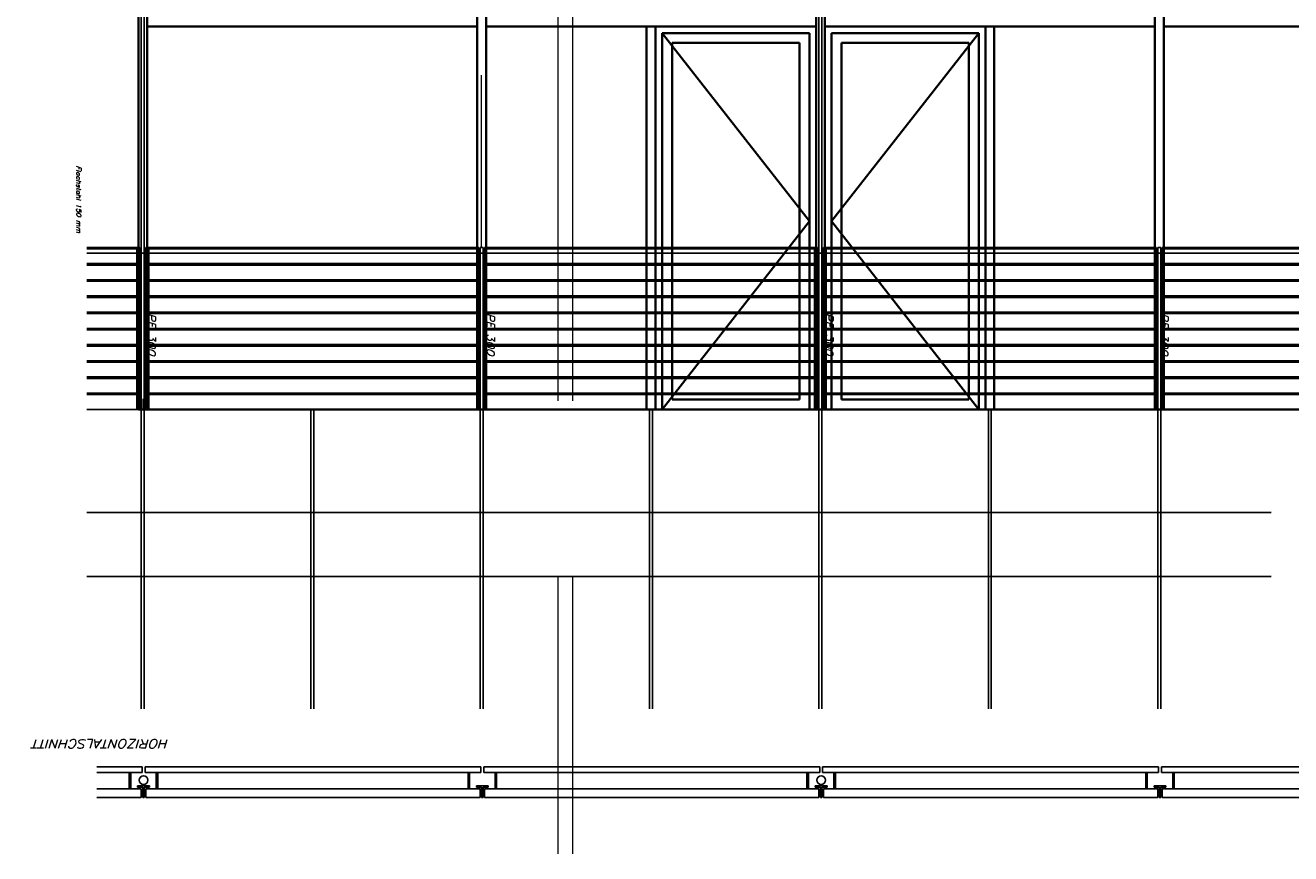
# Model space of a CAD drawing. Header units: millimetres. Extents: x -74 to 79, y 0 to 54.
# Tile 50 of 164: x -47.82 to -39.23, y 6.47 to 12.09. Entities that reach past the tile are written whole.
import ezdxf

# ---------------------------------------------------------------- set-up
doc = ezdxf.new("R2010")
doc.units = ezdxf.units.MM
for name, color, linetype, lineweight in [('01_Neubau Türen-Fassade', 7, 'Continuous', 20), ('10_Achsen Neubau', 7, 'Continuous', 20), ('2-0', 7, 'Continuous', 20), ('Alu-0.5', 7, 'Continuous', 20), ('Arktura_Atmosphera_Standard_Rise$Ribs', 7, 'Continuous', 20), ('Bemaßung 1_100', 7, 'Continuous', 20)]:
    doc.layers.add(name, color=color, linetype=linetype, lineweight=lineweight)
doc.styles.add('Italic', font='Italic', dxfattribs={"width": 1.15})

msp = doc.modelspace()

# ---------------------------------------------------------------- linework, layer by layer
at = {"layer": '01_Neubau Türen-Fassade', "color": 2, "linetype": 'Continuous', "lineweight": 35}
for p, q in [((-42.561841, 9.5523552), (-43.426841, 9.5523552)), ((-42.276841, 9.5523552), (-41.411841, 9.5523552))]:
    msp.add_line(p, q, dxfattribs=at)
at = {"layer": '10_Achsen Neubau', "color": 8, "linetype": 'Continuous', "lineweight": 18}
msp.add_line((-44.719341, 10.5848552), (-44.719341, 11.7527291), dxfattribs=at)
at = {"layer": 'Alu-0.5', "color": 7, "linetype": 'Continuous', "lineweight": 18}
for p, q in [((-44.201554, 14.946865), (-44.201554, 9.5429488)), ((-44.101554, 14.946865), (-44.101554, 9.5429488)), ((-44.2027364, 8.349548), (-44.2027364, 6.4687599)), ((-44.1027364, 8.349548), (-44.1027364, 6.4687599))]:
    msp.add_line(p, q, dxfattribs=at)
at = {"layer": 'Alu-0.5', "color": 3, "linetype": 'Continuous', "lineweight": 25}
for p, q in [((-47.3994419, 9.4848552), (-39.3587342, 9.4848552)), ((-47.029341, 9.4848552), (-47.029341, 8.349548)), ((-47.009341, 9.4848552), (-47.009341, 8.349548)), ((-45.879341, 9.4848552), (-45.879341, 8.349548)), ((-45.859341, 9.4848552), (-45.859341, 8.349548)), ((-44.729341, 9.4848552), (-44.729341, 8.349548)), ((-44.709341, 9.4848552), (-44.709341, 8.349548)), ((-43.579341, 9.4848552), (-43.579341, 8.349548)), ((-43.559341, 9.4848552), (-43.559341, 8.349548)), ((-42.429341, 9.4848552), (-42.429341, 8.349548)), ((-42.409341, 9.4848552), (-42.409341, 8.349548)), ((-41.279341, 9.4848552), (-41.279341, 8.349548)), ((-41.259341, 9.4848552), (-41.259341, 8.349548)), ((-40.129341, 9.4848552), (-40.129341, 8.349548)), ((-40.109341, 9.4848552), (-40.109341, 8.349548)), ((-39.3587342, 8.7848538), (-47.3994419, 8.7848538)), ((-47.3994419, 8.349548), (-39.3587342, 8.349548)), ((-47.029341, 8.349548), (-47.029341, 7.4527855)), ((-47.009341, 8.349548), (-47.009341, 7.4527855)), ((-45.879341, 8.349548), (-45.879341, 7.4527855)), ((-45.859341, 8.349548), (-45.859341, 7.4527855)), ((-44.729341, 8.349548), (-44.729341, 7.4527855)), ((-44.709341, 8.349548), (-44.709341, 7.4527855)), ((-43.579341, 8.349548), (-43.579341, 7.4527855)), ((-43.559341, 8.349548), (-43.559341, 7.4527855)), ((-42.429341, 8.349548), (-42.429341, 7.4527855)), ((-42.409341, 8.349548), (-42.409341, 7.4527855)), ((-41.279341, 8.349548), (-41.279341, 7.4527855)), ((-41.259341, 8.349548), (-41.259341, 7.4527855)), ((-40.129341, 8.349548), (-40.129341, 7.4527855)), ((-40.109341, 8.349548), (-40.109341, 7.4527855))]:
    msp.add_line(p, q, dxfattribs=at)
at = {"layer": 'Arktura_Atmosphera_Standard_Rise$Ribs', "color": 2, "linetype": 'Continuous', "lineweight": 35}
for p, q in [((-47.049341, 9.4848552), (-47.049341, 14.960874)), ((-46.989341, 9.4848552), (-46.989341, 14.960874)), ((-44.749341, 9.4848552), (-44.749341, 14.960874)), ((-44.689341, 9.4848552), (-44.689341, 14.960874)), ((-42.449341, 9.4848552), (-42.449341, 14.960874)), ((-42.389341, 9.4848552), (-42.389341, 14.960874)), ((-40.149341, 9.4848552), (-40.149341, 14.960874)), ((-40.089341, 9.4848552), (-40.089341, 14.960874)), ((-44.749341, 12.0848532), (-46.989341, 12.0848532)), ((-42.449341, 12.0848532), (-44.689341, 12.0848532)), ((-43.599341, 12.0848532), (-43.599341, 9.4848552)), ((-43.539341, 12.0848532), (-43.539341, 9.4848552)), ((-43.494341, 12.0398532), (-43.494341, 9.4848552)), ((-43.494341, 12.0398532), (-42.494341, 12.0398532)), ((-43.494341, 12.0398532), (-42.494341, 10.7623542)), ((-42.494341, 12.0398532), (-42.494341, 9.4848552)), ((-40.149341, 12.0848532), (-42.389341, 12.0848532)), ((-42.344341, 12.0398532), (-42.344341, 9.4848552)), ((-41.344341, 12.0398532), (-42.344341, 12.0398532)), ((-41.344341, 12.0398532), (-42.344341, 10.7623542)), ((-41.344341, 12.0398532), (-41.344341, 9.4848552)), ((-41.299341, 12.0848532), (-41.299341, 9.4848552)), ((-41.239341, 12.0848532), (-41.239341, 9.4848552)), ((-37.849341, 12.0848532), (-40.089341, 12.0848532)), ((-43.426841, 11.9723532), (-43.426841, 9.5523552)), ((-43.426841, 11.9723532), (-42.561841, 11.9723532)), ((-42.561841, 11.9723532), (-42.561841, 9.5523552)), ((-41.411841, 11.9723532), (-42.276841, 11.9723532)), ((-42.276841, 11.9723532), (-42.276841, 9.5523552)), ((-41.411841, 11.9723532), (-41.411841, 9.5523552)), ((-43.494341, 9.4848552), (-42.494341, 10.7623542)), ((-41.344341, 9.4848552), (-42.344341, 10.7623542)), ((-32.039341, 9.4848552), (-47.049341, 9.4848552))]:
    msp.add_line(p, q, dxfattribs=at)
at = {"layer": 'Arktura_Atmosphera_Standard_Rise$Ribs', "color": 3, "linetype": 'Continuous', "lineweight": 25}
msp.add_line((-47.0160929, 9.4848569), (-47.0160929, 9.5573509), dxfattribs=at)
at = {"layer": 'Bemaßung 1_100', "color": 3, "linetype": 'Continuous', "lineweight": 25}
for p, q in [((-47.029341, 14.946865), (-47.029341, 9.2698552)), ((-47.009341, 14.946865), (-47.009341, 9.2698552)), ((-42.429341, 14.9248678), (-42.429341, 9.4848552)), ((-42.409341, 14.9248678), (-42.409341, 9.4848552)), ((-47.3994419, 10.5848552), (-47.039341, 10.5848552)), ((-47.039341, 10.5848552), (-47.3994419, 10.5848552)), ((-47.3994419, 10.5748552), (-47.049341, 10.5748552)), ((-47.049341, 10.5748552), (-47.3994419, 10.5748552)), ((-47.059341, 9.4848552), (-47.059341, 10.5748552)), ((-47.049341, 10.5748552), (-47.049341, 9.4848552)), ((-47.039341, 10.5848552), (-47.039341, 9.4848552)), ((-46.999341, 10.5848552), (-46.999341, 9.4848552)), ((-46.999341, 10.5848552), (-44.739341, 10.5848552)), ((-46.989341, 10.5748552), (-46.989341, 9.4848552)), ((-46.989341, 10.5748552), (-44.749341, 10.5748552)), ((-46.979341, 10.5748552), (-46.979341, 9.4848552)), ((-44.749341, 10.5748552), (-44.749341, 9.4848552)), ((-44.739341, 10.5848552), (-44.739341, 9.4848552)), ((-44.729341, 10.5848552), (-44.729341, 9.4848552)), ((-44.729341, 10.5848552), (-44.719341, 10.5848552)), ((-44.729341, 10.5848552), (-44.729341, 9.4848552)), ((-44.729341, 10.5848552), (-44.719341, 10.5848552)), ((-44.709341, 10.5848552), (-44.719341, 10.5848552)), ((-44.709341, 10.5848552), (-44.719341, 10.5848552)), ((-44.709341, 10.5848552), (-44.709341, 9.4848552)), ((-44.709341, 10.5848552), (-44.709341, 9.4848552)), ((-42.439341, 10.5848552), (-44.699341, 10.5848552)), ((-44.699341, 10.5848552), (-44.699341, 9.4848552)), ((-44.689341, 10.5748552), (-44.689341, 9.4848552)), ((-42.449341, 10.5748552), (-44.689341, 10.5748552)), ((-42.459341, 10.5748552), (-42.459341, 9.4848552)), ((-42.449341, 10.5748552), (-42.449341, 9.4848552)), ((-42.439341, 10.5848552), (-42.439341, 9.4848552)), ((-42.399341, 10.5848552), (-42.399341, 9.4848552)), ((-42.399341, 10.5848552), (-40.139341, 10.5848552)), ((-40.139341, 10.5848552), (-42.399341, 10.5848552)), ((-42.389341, 10.5748552), (-42.389341, 9.4848552)), ((-42.389341, 10.5748552), (-40.149341, 10.5748552)), ((-40.149341, 10.5748552), (-42.389341, 10.5748552)), ((-42.379341, 9.4848552), (-42.379341, 10.5748552)), ((-40.149341, 10.5748552), (-40.149341, 9.4848552)), ((-40.139341, 10.5848552), (-40.139341, 9.4848552)), ((-40.109341, 10.5848552), (-40.129341, 10.5848552)), ((-40.129341, 10.5848552), (-40.129341, 9.4848552)), ((-40.129341, 10.5848552), (-40.119341, 10.5848552)), ((-40.129341, 10.5848552), (-40.129341, 9.4848552)), ((-40.129341, 10.5848552), (-40.119341, 10.5848552)), ((-40.109341, 10.5848552), (-40.119341, 10.5848552)), ((-40.109341, 10.5848552), (-40.119341, 10.5848552)), ((-40.109341, 10.5848552), (-40.109341, 9.4848552)), ((-40.109341, 10.5848552), (-40.109341, 9.4848552)), ((-38.9669803, 10.5848552), (-40.099341, 10.5848552)), ((-40.099341, 10.5848552), (-40.099341, 9.4848552)), ((-40.089341, 10.5748552), (-40.089341, 9.4848552)), ((-38.9669803, 10.5748552), (-40.089341, 10.5748552)), ((-47.3994419, 10.5448552), (-38.9669803, 10.5448552)), ((-47.049341, 10.4748552), (-47.3994419, 10.4748552)), ((-47.049341, 10.4648552), (-47.3994419, 10.4648552)), ((-47.039341, 10.457565), (-47.029341, 10.457565)), ((-47.009341, 10.377565), (-47.009341, 10.457565)), ((-47.009341, 10.457565), (-46.999341, 10.457565)), ((-46.999341, 10.457565), (-46.999341, 10.377565)), ((-46.989341, 10.4748552), (-44.749341, 10.4748552)), ((-46.989341, 10.4648552), (-44.749341, 10.4648552)), ((-44.739341, 10.457565), (-44.729341, 10.457565)), ((-44.699341, 10.457565), (-44.709341, 10.457565)), ((-42.449341, 10.4748552), (-44.689341, 10.4748552)), ((-42.449341, 10.4648552), (-44.689341, 10.4648552)), ((-42.439341, 10.457565), (-42.439341, 10.377565)), ((-42.429341, 10.457565), (-42.439341, 10.457565)), ((-42.429341, 10.377565), (-42.429341, 10.457565)), ((-42.399341, 10.457565), (-42.409341, 10.457565)), ((-42.389341, 10.4748552), (-40.149341, 10.4748552)), ((-42.389341, 10.4648552), (-40.149341, 10.4648552)), ((-40.139341, 10.457565), (-40.129341, 10.457565)), ((-40.099341, 10.457565), (-40.109341, 10.457565)), ((-38.9669803, 10.4748552), (-40.089341, 10.4748552)), ((-38.9669803, 10.4648552), (-40.089341, 10.4648552)), ((-47.049341, 10.3648552), (-47.3994419, 10.3648552)), ((-47.049341, 10.3548552), (-47.3994419, 10.3548552)), ((-47.029341, 10.377565), (-47.039341, 10.377565)), ((-46.999341, 10.377565), (-47.009341, 10.377565)), ((-46.989341, 10.3648552), (-44.749341, 10.3648552)), ((-46.989341, 10.3548552), (-44.749341, 10.3548552)), ((-44.729341, 10.377565), (-44.739341, 10.377565)), ((-44.709341, 10.377565), (-44.699341, 10.377565)), ((-42.449341, 10.3648552), (-44.689341, 10.3648552)), ((-42.449341, 10.3548552), (-44.689341, 10.3548552)), ((-42.439341, 10.377565), (-42.429341, 10.377565)), ((-42.409341, 10.377565), (-42.399341, 10.377565)), ((-42.389341, 10.3648552), (-40.149341, 10.3648552)), ((-42.389341, 10.3548552), (-40.149341, 10.3548552)), ((-40.129341, 10.377565), (-40.139341, 10.377565)), ((-40.109341, 10.377565), (-40.099341, 10.377565)), ((-38.9669803, 10.3648552), (-40.089341, 10.3648552)), ((-38.9669803, 10.3548552), (-40.089341, 10.3548552)), ((-47.049341, 10.2548552), (-47.3994419, 10.2548552)), ((-47.049341, 10.2448552), (-47.3994419, 10.2448552)), ((-46.989341, 10.2548552), (-44.749341, 10.2548552)), ((-46.989341, 10.2448552), (-44.749341, 10.2448552)), ((-42.449341, 10.2548552), (-44.689341, 10.2548552)), ((-42.449341, 10.2448552), (-44.689341, 10.2448552)), ((-42.389341, 10.2548552), (-40.149341, 10.2548552)), ((-42.389341, 10.2448552), (-40.149341, 10.2448552)), ((-38.9669803, 10.2548552), (-40.089341, 10.2548552)), ((-38.9669803, 10.2448552), (-40.089341, 10.2448552)), ((-47.049341, 10.1448552), (-47.3994419, 10.1448552)), ((-46.989341, 10.1448552), (-44.749341, 10.1448552)), ((-42.449341, 10.1448552), (-44.689341, 10.1448552)), ((-42.389341, 10.1448552), (-40.149341, 10.1448552)), ((-38.9669803, 10.1448552), (-40.089341, 10.1448552)), ((-47.049341, 10.1348552), (-47.3994419, 10.1348552)), ((-46.989341, 10.1348552), (-44.749341, 10.1348552)), ((-42.449341, 10.1348552), (-44.689341, 10.1348552)), ((-42.389341, 10.1348552), (-40.149341, 10.1348552)), ((-38.9669803, 10.1348552), (-40.089341, 10.1348552)), ((-47.049341, 10.0348552), (-47.3994419, 10.0348552)), ((-47.049341, 10.0248552), (-47.3994419, 10.0248552)), ((-46.989341, 10.0348552), (-44.749341, 10.0348552)), ((-46.989341, 10.0248552), (-44.749341, 10.0248552)), ((-42.449341, 10.0348552), (-44.689341, 10.0348552)), ((-42.449341, 10.0248552), (-44.689341, 10.0248552)), ((-42.389341, 10.0348552), (-40.149341, 10.0348552)), ((-42.389341, 10.0248552), (-40.149341, 10.0248552)), ((-38.9669803, 10.0348552), (-40.089341, 10.0348552)), ((-38.9669803, 10.0248552), (-40.089341, 10.0248552)), ((-47.049341, 9.9248552), (-47.3994419, 9.9248552)), ((-47.049341, 9.9148552), (-47.3994419, 9.9148552)), ((-46.989341, 9.9248552), (-44.749341, 9.9248552)), ((-46.989341, 9.9148552), (-44.749341, 9.9148552)), ((-42.449341, 9.9248552), (-44.689341, 9.9248552)), ((-42.449341, 9.9148552), (-44.689341, 9.9148552)), ((-42.389341, 9.9248552), (-40.149341, 9.9248552)), ((-42.389341, 9.9148552), (-40.149341, 9.9148552)), ((-38.9669803, 9.9248552), (-40.089341, 9.9248552)), ((-38.9669803, 9.9148552), (-40.089341, 9.9148552)), ((-47.049341, 9.8148552), (-47.3994419, 9.8148552)), ((-47.049341, 9.8048552), (-47.3994419, 9.8048552)), ((-46.989341, 9.8148552), (-44.749341, 9.8148552)), ((-46.989341, 9.8048552), (-44.749341, 9.8048552)), ((-42.449341, 9.8148552), (-44.689341, 9.8148552)), ((-42.449341, 9.8048552), (-44.689341, 9.8048552)), ((-42.389341, 9.8148552), (-40.149341, 9.8148552)), ((-42.389341, 9.8048552), (-40.149341, 9.8048552)), ((-38.9669803, 9.8148552), (-40.089341, 9.8148552)), ((-38.9669803, 9.8048552), (-40.089341, 9.8048552)), ((-47.049341, 9.7048552), (-47.3994419, 9.7048552)), ((-47.049341, 9.6948552), (-47.3994419, 9.6948552)), ((-47.039341, 9.687565), (-47.029341, 9.687565)), ((-47.009341, 9.687565), (-46.999341, 9.687565)), ((-46.989341, 9.7048552), (-44.749341, 9.7048552)), ((-46.989341, 9.6948552), (-44.749341, 9.6948552)), ((-44.739341, 9.687565), (-44.729341, 9.687565)), ((-44.699341, 9.687565), (-44.709341, 9.687565)), ((-42.449341, 9.7048552), (-44.689341, 9.7048552)), ((-42.449341, 9.6948552), (-44.689341, 9.6948552)), ((-42.429341, 9.687565), (-42.439341, 9.687565)), ((-42.399341, 9.687565), (-42.409341, 9.687565)), ((-42.389341, 9.7048552), (-40.149341, 9.7048552)), ((-42.389341, 9.6948552), (-40.149341, 9.6948552)), ((-40.139341, 9.687565), (-40.129341, 9.687565)), ((-40.099341, 9.687565), (-40.109341, 9.687565)), ((-38.9669803, 9.7048552), (-40.089341, 9.7048552)), ((-38.9669803, 9.6948552), (-40.089341, 9.6948552)), ((-47.049341, 9.5948552), (-47.3994419, 9.5948552)), ((-47.049341, 9.5848552), (-47.3994419, 9.5848552)), ((-47.029341, 9.607565), (-47.039341, 9.607565)), ((-46.999341, 9.607565), (-47.009341, 9.607565)), ((-46.989341, 9.5948552), (-44.749341, 9.5948552)), ((-46.989341, 9.5848552), (-44.749341, 9.5848552)), ((-44.729341, 9.607565), (-44.739341, 9.607565)), ((-44.709341, 9.607565), (-44.699341, 9.607565)), ((-42.449341, 9.5948552), (-44.689341, 9.5948552)), ((-42.449341, 9.5848552), (-44.689341, 9.5848552)), ((-42.439341, 9.607565), (-42.429341, 9.607565)), ((-42.409341, 9.607565), (-42.399341, 9.607565)), ((-42.389341, 9.5948552), (-40.149341, 9.5948552)), ((-42.389341, 9.5848552), (-40.149341, 9.5848552)), ((-40.129341, 9.607565), (-40.139341, 9.607565)), ((-40.109341, 9.607565), (-40.099341, 9.607565)), ((-38.9669803, 9.5948552), (-40.089341, 9.5948552)), ((-38.9669803, 9.5848552), (-40.089341, 9.5848552)), ((-47.3316492, 7.0592389), (-47.024341, 7.0592389)), ((-47.024341, 7.0192389), (-47.024341, 7.0592389)), ((-47.004341, 7.0192389), (-47.004341, 7.0592389)), ((-47.004341, 7.0592389), (-45.0316492, 7.0592389)), ((-45.0316492, 7.0592389), (-44.724341, 7.0592389)), ((-44.724341, 7.0192389), (-44.724341, 7.0592389)), ((-44.704341, 7.0192389), (-44.704341, 7.0592389)), ((-44.704341, 7.0592389), (-42.7316492, 7.0592389)), ((-42.7316492, 7.0592389), (-42.424341, 7.0592389)), ((-42.424341, 7.0192389), (-42.424341, 7.0592389)), ((-42.404341, 7.0192389), (-42.404341, 7.0592389)), ((-42.404341, 7.0592389), (-40.4316492, 7.0592389)), ((-40.4316492, 7.0592389), (-40.124341, 7.0592389)), ((-40.124341, 7.0192389), (-40.124341, 7.0592389)), ((-40.104341, 7.0192389), (-40.104341, 7.0592389)), ((-40.104341, 7.0592389), (-38.9619803, 7.0592389)), ((-47.3316492, 7.0192389), (-47.024341, 7.0192389)), ((-47.1109529, 6.9092389), (-47.1109529, 7.0192389)), ((-47.1009529, 6.9092389), (-47.1009529, 7.0192389)), ((-47.004341, 7.0192389), (-45.0316492, 7.0192389)), ((-46.9277291, 6.9092389), (-46.9277291, 7.0192389)), ((-46.9177291, 6.9092389), (-46.9177291, 7.0192389)), ((-45.0316492, 7.0192389), (-44.724341, 7.0192389)), ((-44.8109529, 6.9092389), (-44.8109529, 7.0192389)), ((-44.8009529, 6.9092389), (-44.8009529, 7.0192389)), ((-44.704341, 7.0192389), (-42.7336639, 7.0192389)), ((-44.6277291, 6.9092389), (-44.6277291, 7.0192389)), ((-44.6177291, 6.9092389), (-44.6177291, 7.0192389)), ((-42.7316492, 7.0192389), (-42.424341, 7.0192389)), ((-42.5109529, 6.9092389), (-42.5109529, 7.0192389)), ((-42.5009529, 6.9092389), (-42.5009529, 7.0192389)), ((-42.404341, 7.0192389), (-40.4316492, 7.0192389)), ((-42.3277291, 6.9092389), (-42.3277291, 7.0192389)), ((-42.3177291, 6.9092389), (-42.3177291, 7.0192389)), ((-40.4316492, 7.0192389), (-40.124341, 7.0192389)), ((-40.2109529, 6.9092389), (-40.2109529, 7.0192389)), ((-40.2009529, 6.9092389), (-40.2009529, 7.0192389)), ((-40.104341, 7.0192389), (-38.9619803, 7.0192389)), ((-40.0277291, 6.9092389), (-40.0277291, 7.0192389)), ((-40.0177291, 6.9092389), (-40.0177291, 7.0192389)), ((-47.029341, 6.9092389), (-47.3316492, 6.9092389)), ((-47.054341, 6.9292389), (-46.974341, 6.9292389)), ((-47.054341, 6.9292389), (-47.054341, 6.9192389)), ((-46.974341, 6.9292389), (-47.054341, 6.9292389)), ((-47.054341, 6.9192389), (-47.019341, 6.9192389)), ((-47.029341, 6.8492389), (-47.029341, 6.9092389)), ((-47.019341, 6.9192389), (-47.019341, 6.8492389)), ((-47.014341, 6.9292389), (-47.014341, 6.9377427)), ((-47.009341, 6.9192389), (-47.009341, 6.8492389)), ((-47.009341, 6.9192389), (-46.974341, 6.9192389)), ((-46.999341, 6.8492389), (-46.999341, 6.9092389)), ((-46.999341, 6.9092389), (-45.0316492, 6.9092389)), ((-46.974341, 6.9192389), (-46.974341, 6.9292389)), ((-44.729341, 6.9092389), (-45.0316492, 6.9092389)), ((-44.754341, 6.9292389), (-44.674341, 6.9292389)), ((-44.754341, 6.9292389), (-44.754341, 6.9192389)), ((-44.754341, 6.9192389), (-44.719341, 6.9192389)), ((-44.729341, 6.8492389), (-44.729341, 6.9092389)), ((-44.719341, 6.9192389), (-44.719341, 6.8492389)), ((-44.709341, 6.9192389), (-44.709341, 6.8492389)), ((-44.709341, 6.9192389), (-44.674341, 6.9192389)), ((-44.699341, 6.8492389), (-44.699341, 6.9092389)), ((-44.699341, 6.9092389), (-42.7316492, 6.9092389)), ((-44.674341, 6.9192389), (-44.674341, 6.9292389)), ((-42.429341, 6.9092389), (-42.7316492, 6.9092389)), ((-42.454341, 6.9292389), (-42.374341, 6.9292389)), ((-42.454341, 6.9292389), (-42.454341, 6.9192389)), ((-42.454341, 6.9192389), (-42.419341, 6.9192389)), ((-42.429341, 6.8492389), (-42.429341, 6.9092389)), ((-42.419341, 6.9192389), (-42.419341, 6.8492389)), ((-42.409341, 6.9192389), (-42.409341, 6.8492389)), ((-42.409341, 6.9192389), (-42.374341, 6.9192389)), ((-42.399341, 6.8492389), (-42.399341, 6.9092389)), ((-42.399341, 6.9092389), (-40.4316492, 6.9092389)), ((-42.374341, 6.9192389), (-42.374341, 6.9292389)), ((-40.129341, 6.9092389), (-40.4316492, 6.9092389)), ((-40.154341, 6.9292389), (-40.074341, 6.9292389)), ((-40.154341, 6.9292389), (-40.154341, 6.9192389)), ((-40.154341, 6.9192389), (-40.119341, 6.9192389)), ((-40.129341, 6.8492389), (-40.129341, 6.9092389)), ((-40.119341, 6.9192389), (-40.119341, 6.8492389)), ((-40.109341, 6.9192389), (-40.109341, 6.8492389)), ((-40.109341, 6.9192389), (-40.074341, 6.9192389)), ((-40.099341, 6.8492389), (-40.099341, 6.9092389)), ((-40.099341, 6.9092389), (-38.9619803, 6.9092389)), ((-40.074341, 6.9192389), (-40.074341, 6.9292389)), ((-47.029341, 6.8492389), (-47.3316492, 6.8492389)), ((-47.019341, 6.8492389), (-47.009341, 6.8492389)), ((-46.999341, 6.8492389), (-45.0316492, 6.8492389)), ((-44.729341, 6.8492389), (-45.0316492, 6.8492389)), ((-44.719341, 6.8492389), (-44.709341, 6.8492389)), ((-44.699341, 6.8492389), (-42.7316492, 6.8492389)), ((-42.429341, 6.8492389), (-42.7316492, 6.8492389)), ((-42.419341, 6.8492389), (-42.409341, 6.8492389)), ((-42.399341, 6.8492389), (-40.4316492, 6.8492389)), ((-40.129341, 6.8492389), (-40.4316492, 6.8492389)), ((-40.119341, 6.8492389), (-40.109341, 6.8492389)), ((-40.099341, 6.8492389), (-38.9619803, 6.8492389))]:
    msp.add_line(p, q, dxfattribs=at)
for centre in [(-47.014341, 6.9677427), (-42.414341, 6.9677427)]:
    msp.add_circle(centre, 0.03, dxfattribs=at)

# ---------------------------------------------------------------- texts
at = {"layer": '2-0', "color": 1, "lineweight": 70, "style": 'Italic', "width": 1.15}
for s, height, rotation, p in [('Flachstahl 150 mm', 0.03, 270, (-47.4686832, 11.1385314)), ('HORIZONTALSCHNITT', 0.06, 180, (-46.8416391, 7.2448991))]:
    msp.add_text(s, height=height, rotation=rotation, dxfattribs=at).set_placement(p)
at = {"layer": 'Bemaßung 1_100', "color": 1, "lineweight": 70, "style": 'Italic', "width": 1.15}
for p in [(-46.982844, 10.1575152), (-44.682844, 10.1575152), (-42.382844, 10.1575152), (-40.107844, 10.1575152)]:
    msp.add_text('IPE 300', height=0.05, rotation=270, dxfattribs=at).set_placement(p)

doc.saveas('drawing.dxf')
